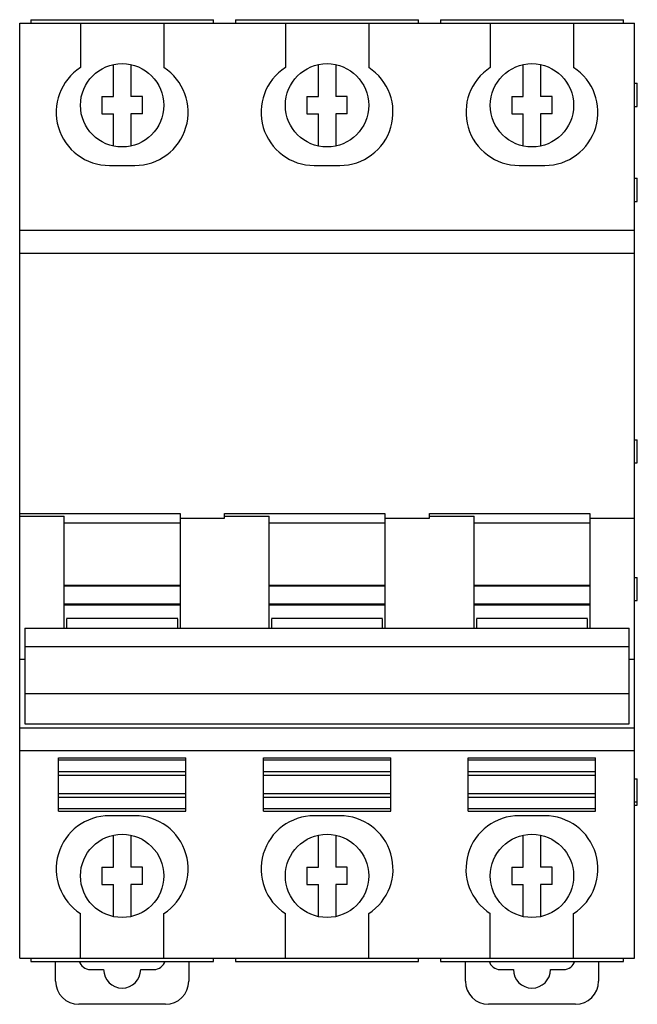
# Model space of a CAD drawing. Header units: millimetres. Extents: x 9.6 to 63, y 7.2 to 92.3.
import ezdxf

# ---------------------------------------------------------------- set-up
doc = ezdxf.new("R2010")
doc.units = ezdxf.units.MM
doc.header["$LTSCALE"] = 6.521023
doc.layers.get('0').update_dxf_attribs({"linetype": 'CONTINUOUS'})

msp = doc.modelspace()

# ---------------------------------------------------------------- linework, layer by layer
at = {"color": 7, "linetype": 'Continuous'}
for p, q in [((9.61, 11.163), (9.61, 91.963)), ((9.61, 91.963), (62.71, 91.963)), ((10.56, 92.263), (10.56, 91.963)), ((10.56, 92.263), (26.36, 92.263)), ((14.861, 91.963), (14.861, 88.125)), ((22.06, 91.963), (22.06, 88.125)), ((26.36, 91.963), (26.36, 92.263)), ((28.26, 92.263), (28.26, 91.963)), ((28.26, 92.263), (44.06, 92.263)), ((32.561, 91.963), (32.561, 88.125)), ((39.76, 91.963), (39.76, 88.125)), ((44.06, 91.963), (44.06, 92.263)), ((45.96, 92.263), (45.96, 91.963)), ((45.96, 92.263), (61.76, 92.263)), ((50.26, 91.963), (50.26, 88.125)), ((57.46, 91.963), (57.46, 88.125)), ((61.76, 91.963), (61.76, 92.263)), ((62.71, 11.163), (62.71, 91.963)), ((17.71, 85.613), (17.71, 88.384)), ((19.21, 88.384), (19.21, 85.613)), ((35.41, 85.613), (35.41, 88.384)), ((36.91, 88.384), (36.91, 85.613)), ((53.11, 85.613), (53.11, 88.384)), ((54.61, 88.384), (54.61, 85.613)), ((62.71, 86.763), (62.96, 86.763)), ((62.96, 84.763), (62.96, 86.763)), ((16.71, 85.613), (16.71, 84.113)), ((16.71, 85.613), (17.71, 85.613)), ((20.21, 85.613), (19.21, 85.613)), ((20.21, 84.113), (20.21, 85.613)), ((34.41, 85.613), (34.41, 84.113)), ((34.41, 85.613), (35.41, 85.613)), ((37.91, 85.613), (36.91, 85.613)), ((37.91, 84.113), (37.91, 85.613)), ((52.11, 85.613), (52.11, 84.113)), ((52.11, 85.613), (53.11, 85.613)), ((55.61, 85.613), (54.61, 85.613)), ((55.61, 84.113), (55.61, 85.613)), ((62.71, 84.763), (62.96, 84.763)), ((16.71, 84.113), (17.71, 84.113)), ((17.71, 81.342), (17.71, 84.113)), ((19.21, 84.113), (19.21, 81.342)), ((20.21, 84.113), (19.21, 84.113)), ((34.41, 84.113), (35.41, 84.113)), ((35.41, 81.342), (35.41, 84.113)), ((36.91, 84.113), (36.91, 81.342)), ((37.91, 84.113), (36.91, 84.113)), ((52.11, 84.113), (53.11, 84.113)), ((53.11, 81.342), (53.11, 84.113)), ((54.61, 84.113), (54.61, 81.342)), ((55.61, 84.113), (54.61, 84.113)), ((17.362, 79.663), (19.561, 79.663)), ((35.062, 79.663), (37.261, 79.663)), ((52.76, 79.663), (54.959, 79.663)), ((62.71, 78.563), (62.96, 78.563)), ((62.96, 76.563), (62.96, 78.563)), ((62.71, 76.563), (62.96, 76.563)), ((9.61, 74.063), (62.71, 74.063)), ((62.71, 72.063), (9.61, 72.063)), ((62.71, 55.963), (62.96, 55.963)), ((62.96, 53.963), (62.96, 55.963)), ((62.71, 53.963), (62.96, 53.963)), ((9.61, 49.588), (23.46, 49.588)), ((23.46, 49.588), (23.46, 39.665)), ((27.31, 49.17), (27.31, 49.588)), ((27.31, 49.588), (41.16, 49.588)), ((41.16, 49.588), (41.16, 39.665)), ((45.01, 49.588), (58.86, 49.588)), ((45.01, 49.17), (45.01, 49.588)), ((58.86, 49.588), (58.86, 39.665)), ((9.61, 49.344), (13.46, 49.344)), ((13.46, 39.665), (13.46, 49.344)), ((13.46, 48.787), (23.46, 48.787)), ((23.46, 49.17), (27.31, 49.17)), ((27.31, 49.344), (31.16, 49.344)), ((31.16, 39.665), (31.16, 49.344)), ((31.16, 48.787), (41.16, 48.787)), ((41.16, 49.17), (45.01, 49.17)), ((45.01, 49.344), (48.86, 49.344)), ((48.86, 39.665), (48.86, 49.344)), ((48.86, 48.787), (58.86, 48.787)), ((58.86, 49.17), (62.71, 49.17)), ((62.71, 44.063), (62.96, 44.063)), ((62.96, 42.063), (62.96, 44.063)), ((23.46, 43.355), (13.46, 43.355)), ((13.46, 43.339), (23.46, 43.339)), ((41.16, 43.355), (31.16, 43.355)), ((31.16, 43.339), (41.16, 43.339)), ((58.86, 43.355), (48.86, 43.355)), ((48.86, 43.339), (58.86, 43.339)), ((23.46, 41.76), (13.46, 41.76)), ((41.16, 41.76), (31.16, 41.76)), ((58.86, 41.76), (48.86, 41.76)), ((62.71, 42.063), (62.96, 42.063)), ((13.46, 41.685), (23.46, 41.685)), ((31.16, 41.685), (41.16, 41.685)), ((48.86, 41.685), (58.86, 41.685)), ((23.26, 40.495), (13.66, 40.495)), ((13.66, 40.492), (13.66, 39.665)), ((23.26, 39.665), (23.26, 40.492)), ((40.96, 40.495), (31.36, 40.495)), ((31.36, 40.492), (31.36, 39.665)), ((40.96, 39.665), (40.96, 40.492)), ((58.66, 40.495), (49.06, 40.495)), ((49.06, 40.491), (49.06, 39.665)), ((58.66, 39.665), (58.66, 40.492)), ((10.06, 39.665), (10.06, 31.412)), ((10.06, 39.665), (62.26, 39.665)), ((62.26, 31.412), (62.26, 39.665)), ((10.06, 38.074), (62.26, 38.074)), ((10.06, 36.957), (9.61, 36.957)), ((62.71, 36.957), (62.26, 36.957)), ((62.26, 33.992), (10.06, 33.992)), ((9.61, 31.063), (62.71, 31.063)), ((10.06, 31.412), (62.26, 31.412)), ((62.71, 29.063), (9.61, 29.063)), ((12.96, 23.863), (12.96, 28.463)), ((12.96, 28.463), (23.96, 28.463)), ((23.96, 28.263), (12.96, 28.263)), ((23.96, 23.863), (23.96, 28.463)), ((30.66, 28.463), (41.66, 28.463)), ((30.66, 23.863), (30.66, 28.463)), ((41.66, 28.263), (30.66, 28.263)), ((41.66, 23.863), (41.66, 28.463)), ((48.36, 28.463), (59.36, 28.463)), ((48.36, 23.863), (48.36, 28.463)), ((59.36, 28.263), (48.36, 28.263)), ((59.36, 23.863), (59.36, 28.463)), ((23.96, 27.263), (12.96, 27.263)), ((41.66, 27.263), (30.66, 27.263)), ((59.36, 27.263), (48.36, 27.263)), ((12.96, 26.963), (23.96, 26.963)), ((30.66, 26.963), (41.66, 26.963)), ((48.36, 26.963), (59.36, 26.963)), ((62.71, 26.663), (62.96, 26.663)), ((62.96, 24.363), (62.96, 26.663)), ((23.96, 25.363), (12.96, 25.363)), ((12.96, 25.063), (23.96, 25.063)), ((41.66, 25.363), (30.66, 25.363)), ((30.66, 25.063), (41.66, 25.063)), ((59.36, 25.363), (48.36, 25.363)), ((48.36, 25.063), (59.36, 25.063)), ((23.96, 24.063), (12.96, 24.063)), ((12.96, 23.863), (23.96, 23.863)), ((41.66, 24.063), (30.66, 24.063)), ((30.66, 23.863), (41.66, 23.863)), ((59.36, 24.063), (48.36, 24.063)), ((48.36, 23.863), (59.36, 23.863)), ((62.71, 24.663), (62.96, 24.663)), ((62.71, 24.363), (62.96, 24.363)), ((19.559, 23.463), (17.36, 23.463)), ((37.259, 23.463), (35.06, 23.463)), ((54.961, 23.463), (52.762, 23.463)), ((17.71, 19.013), (17.71, 21.784)), ((19.21, 21.784), (19.21, 19.013)), ((35.41, 19.013), (35.41, 21.784)), ((36.91, 21.784), (36.91, 19.013)), ((53.11, 19.013), (53.11, 21.784)), ((54.61, 21.784), (54.61, 19.013)), ((16.71, 19.013), (17.71, 19.013)), ((16.71, 19.013), (16.71, 17.513)), ((20.21, 19.013), (19.21, 19.013)), ((20.21, 17.513), (20.21, 19.013)), ((34.41, 19.013), (35.41, 19.013)), ((34.41, 19.013), (34.41, 17.513)), ((37.91, 19.013), (36.91, 19.013)), ((37.91, 17.513), (37.91, 19.013)), ((52.11, 19.013), (53.11, 19.013)), ((52.11, 19.013), (52.11, 17.513)), ((55.61, 19.013), (54.61, 19.013)), ((55.61, 17.513), (55.61, 19.013)), ((16.71, 17.513), (17.71, 17.513)), ((17.71, 14.742), (17.71, 17.513)), ((20.21, 17.513), (19.21, 17.513)), ((19.21, 17.513), (19.21, 14.742)), ((34.41, 17.513), (35.41, 17.513)), ((35.41, 14.742), (35.41, 17.513)), ((37.91, 17.513), (36.91, 17.513)), ((36.91, 17.513), (36.91, 14.742)), ((52.11, 17.513), (53.11, 17.513)), ((53.11, 14.742), (53.11, 17.513)), ((55.61, 17.513), (54.61, 17.513)), ((54.61, 17.513), (54.61, 14.742)), ((14.86, 11.163), (14.86, 15.002)), ((22.06, 11.163), (22.06, 15.002)), ((32.56, 11.163), (32.56, 15.002)), ((39.76, 11.163), (39.76, 15.002)), ((50.261, 11.163), (50.261, 15.002)), ((57.46, 11.163), (57.46, 15.002)), ((9.61, 11.163), (62.71, 11.163)), ((10.56, 11.163), (10.56, 10.863)), ((26.36, 10.863), (26.36, 11.163)), ((28.26, 11.163), (28.26, 10.863)), ((44.06, 10.863), (44.06, 11.163)), ((45.96, 11.163), (45.96, 10.863)), ((61.76, 10.863), (61.76, 11.163)), ((10.56, 10.863), (26.36, 10.863)), ((12.71, 9.163), (12.71, 10.863)), ((24.21, 10.863), (24.21, 9.163)), ((28.26, 10.863), (44.06, 10.863)), ((45.96, 10.863), (61.76, 10.863)), ((48.11, 9.163), (48.11, 10.863)), ((59.61, 10.863), (59.61, 9.163)), ((15.717, 10.163), (16.86, 10.163)), ((20.06, 10.163), (21.204, 10.163)), ((51.117, 10.163), (52.26, 10.163)), ((55.46, 10.163), (56.604, 10.163)), ((22.21, 7.163), (14.71, 7.163)), ((57.61, 7.163), (50.11, 7.163))]:
    msp.add_line(p, q, dxfattribs=at)
for centre in [(18.46, 84.863), (36.16, 84.863), (53.86, 84.863), (18.46, 18.263), (36.16, 18.263), (53.86, 18.263)]:
    msp.add_circle(centre, 3.6, dxfattribs=at)
for centre, radius, start, end in [((17.36, 84.263), 4.6, 122.9187, 270.01883), ((19.56, 84.263), 4.6, 270.01232, 57.07841), ((35.06, 84.263), 4.6, 122.9187, 270.01883), ((37.26, 84.263), 4.6, 270.01232, 57.07841), ((52.761, 84.263), 4.6, 122.92159, 269.98768), ((54.961, 84.263), 4.6, 269.98117, 57.0813), ((17.361, 18.863), 4.6, 90.01232, 237.07841), ((19.561, 18.863), 4.6, 302.9187, 90.01883), ((35.061, 18.863), 4.6, 90.01232, 237.07841), ((37.261, 18.863), 4.6, 302.9187, 90.01883), ((52.76, 18.863), 4.6, 89.98117, 237.0813), ((54.96, 18.863), 4.6, 302.92159, 89.98768), ((15.717, 11.163), 1, 195.39716, 270), ((21.204, 11.163), 1, 270, 344.60181), ((51.117, 11.163), 1, 195.39716, 270), ((56.604, 11.163), 1, 270, 344.60181), ((18.46, 10.163), 1.6, 180, 360), ((53.86, 10.163), 1.6, 180, 360), ((14.71, 9.163), 2, 180, 270), ((22.21, 9.163), 2, 270, 360), ((50.11, 9.163), 2, 180, 270), ((57.61, 9.163), 2, 270, 360)]:
    msp.add_arc(centre, radius, start, end, dxfattribs=at)

doc.saveas('drawing.dxf')
